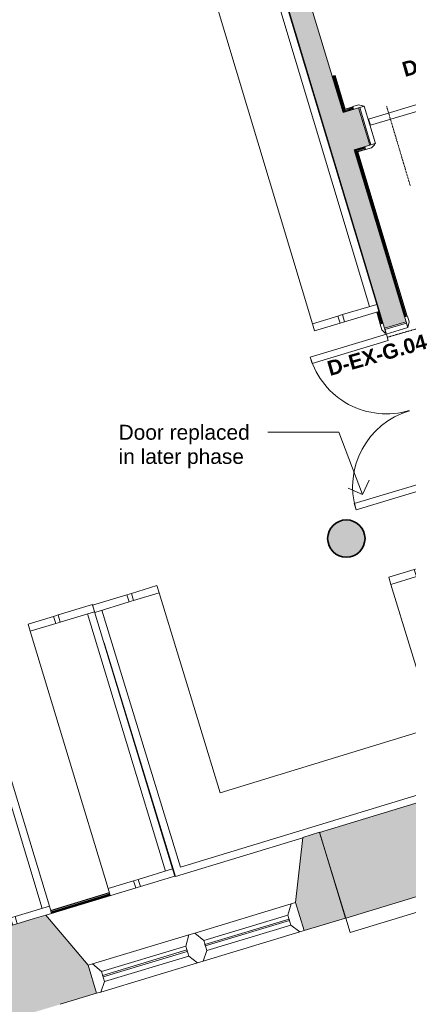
# Model space of a CAD drawing. Header units: millimetres. Extents: x -14859 to 92024, y -10653 to 24175.
# Tile 20 of 29: x 12367 to 14967, y 2995 to 9589. Entities that reach past the tile are written whole.
import ezdxf

# ---------------------------------------------------------------- set-up
doc = ezdxf.new("R2010")
doc.units = ezdxf.units.MM
doc.linetypes.add('Dash2', pattern=[3, 1.5, -1.5])
for name, color, linetype, lineweight in [('A-DETL', 90, 'Continuous', 9), ('A-DOOR', 31, 'Continuous', 9), ('A-DOOR-FRAM', 31, 'Continuous', 18), ('A-DOOR-IDEN', 31, 'Continuous', 9), ('A-FLOR', 192, 'Continuous', 9), ('A-GENM', 13, 'Continuous', 9), ('A-GLAZ', 151, 'Continuous', 9), ('A-WALL', 113, 'Continuous', 9), ('A-WALL-PATT', 111, 'Continuous', 18), ('G-ANNO-TEXT', 231, 'Continuous', 9), ('I-WALL', 2, 'Continuous', 9)]:
    doc.layers.add(name, color=color, linetype=linetype, lineweight=lineweight)
doc.styles.add('Arial_2', font='arial.ttf', dxfattribs={"height": 100})
doc.styles.add('Arial_B', font='arialbd.ttf', dxfattribs={"height": 100})

# ---------------------------------------------------------------- blocks, each defined once
blk = doc.blocks.new('Int - Dbl - DKA - Flush- Fixed Door offset - 1400x 2110mm Dbl Swing-4782460-00_ Ground Intermediate Door Options')
at = {"layer": 'A-DOOR'}
for p, q in [((-695, 150), (-735, 150)), ((-735, 150), (-735, 130)), ((-669, 136), (-695, 150)), ((695, 150), (669, 136)), ((735, 150), (695, 150)), ((735, 130), (735, 150)), ((-700, 130), (-665, 130)), ((665, 130), (700, 130)), ((-735, -130), (-735, -150)), ((-665, -130), (-700, -130)), ((700, -130), (665, -130)), ((735, -150), (735, -130)), ((-735, -150), (-695, -150)), ((-695, -150), (-669, -136)), ((669, -136), (695, -150)), ((695, -150), (735, -150))]:
    blk.add_line(p, q, dxfattribs=at)
at = {"layer": 'A-DOOR', "lineweight": 18}
for p, q in [((-1, 40), (-658, 40)), ((-658, 40), (-658, -4)), ((-1, -4), (-1, 40)), ((658, 40), (1, 40)), ((1, 40), (1, -4)), ((658, -4), (658, 40)), ((-658, -4), (-1, -4)), ((1, -4), (658, -4))]:
    blk.add_line(p, q, dxfattribs=at)
at = {"layer": 'A-DOOR'}
for centre, start, end in [((-673, 129), 7.12502, 60.25512), ((-673, 129), 10.36247, 60.25512), ((673, 129), 119.74488, 172.87498), ((673, 129), 119.74488, 172.87498), ((-673, -129), 299.74488, 352.87498), ((-673, -129), 299.74488, 352.87498), ((673, -129), 187.12502, 240.25512), ((673, -129), 187.12502, 240.25512)]:
    blk.add_arc(centre, 8.06, start, end, dxfattribs=at)
at = {"layer": 'A-DOOR-FRAM'}
for p, q in [((-660, 130), (-692, 130)), ((-692, 130), (-692, -130)), ((-692, 130), (-692, -130)), ((-660, -130), (-660, 130)), ((692, 130), (660, 130)), ((660, 130), (660, -130)), ((692, -130), (692, 130)), ((692, 130), (692, -130)), ((-692, -130), (-660, -130)), ((660, -130), (692, -130))]:
    blk.add_line(p, q, dxfattribs=at)
blk = doc.blocks.new('Int - Dbl - DKA - Flush - no stops  - 1151x 2110mm exg dbl swing-2881056-00_ Ground Intermediate Door Options')
at = {"layer": 'A-DOOR', "lineweight": 18}
for p, q in [((-533.5, 607.5), (-533.5, 75)), ((-489.5, 607.5), (-533.5, 607.5)), ((-489.5, 75), (-489.5, 607.5)), ((489.5, 607.5), (489.5, 75)), ((533.5, 607.5), (489.5, 607.5)), ((533.5, 75), (533.5, 607.5)), ((-533.5, 75), (-489.5, 75)), ((489.5, 75), (533.5, 75))]:
    blk.add_line(p, q, dxfattribs=at)
at = {"layer": 'A-DOOR'}
for p, q in [((-570.5, 95), (-610.5, 95)), ((-610.5, 95), (-610.5, 75)), ((-575.5, 75), (-540.5, 75)), ((-544.5, 81), (-570.5, 95)), ((540.5, 75), (575.5, 75)), ((570.5, 95), (544.5, 81)), ((610.5, 95), (570.5, 95)), ((610.5, 75), (610.5, 95)), ((-610.5, -75), (-610.5, -95)), ((-610.5, -95), (-570.5, -95)), ((-540.5, -75), (-575.5, -75)), ((-570.5, -95), (-544.5, -81)), ((575.5, -75), (540.5, -75)), ((544.5, -81), (570.5, -95)), ((570.5, -95), (610.5, -95)), ((610.5, -95), (610.5, -75))]:
    blk.add_line(p, q, dxfattribs=at)
for centre, radius, start, end in [((-533.5, 75), 532.5, 360, 90), ((533.5, 75), 532.5, 90, 180), ((-548.5, 74), 8.06, 7.12502, 60.25512), ((-548.5, 74), 8.06, 7.12502, 60.25512), ((548.5, 74), 8.06, 119.74488, 172.87498), ((548.5, 74), 8.06, 119.74488, 172.87498), ((-548.5, -74), 8.06, 299.74488, 352.87498), ((-548.5, -74), 8.06, 299.74488, 352.87498), ((548.5, -74), 8.06, 187.12502, 240.25512), ((548.5, -74), 8.06, 187.12502, 240.25512)]:
    blk.add_arc(centre, radius, start, end, dxfattribs=at)
at = {"layer": 'A-DOOR-FRAM'}
for p, q in [((-567.5, 75), (-567.5, -75)), ((-535.5, 75), (-567.5, 75)), ((-567.5, 75), (-567.5, -75)), ((-535.5, -75), (-535.5, 75)), ((567.5, 75), (535.5, 75)), ((535.5, 75), (535.5, -75)), ((567.5, 75), (567.5, -75)), ((567.5, -75), (567.5, 75)), ((-567.5, -75), (-535.5, -75)), ((535.5, -75), (567.5, -75))]:
    blk.add_line(p, q, dxfattribs=at)
blk = doc.blocks.new('DKA_Window_Double_Chamfered Reveal - DKA_Window_Double_Chamfered Reveal-4314283-00_ Ground Intermediate Door Options')
at = {"layer": 'A-GLAZ', "lineweight": 18}
for p, q in [((-695, 300), (-725, 300)), ((-652.1, 239.7), (-695, 300)), ((-20, 300), (-62.9, 239.7)), ((20, 300), (-20, 300)), ((62.9, 239.7), (20, 300)), ((695, 300), (652.1, 239.7)), ((725, 300), (695, 300)), ((-652.1, 169.7), (-652.1, 239.7)), ((-62.9, 206.8), (-652.1, 206.8)), ((-652.1, 206.8), (-652.1, 196.8)), ((-62.9, 239.7), (-62.9, 169.7)), ((-62.9, 196.8), (-62.9, 206.8)), ((62.9, 169.7), (62.9, 239.7)), ((652.1, 206.8), (62.9, 206.8)), ((62.9, 206.8), (62.9, 196.8)), ((652.1, 239.7), (652.1, 169.7)), ((652.1, 196.8), (652.1, 206.8)), ((-695, 103.7), (-652.1, 169.7)), ((-652.1, 196.8), (-62.9, 196.8)), ((-62.9, 169.7), (-20, 103.7)), ((20, 103.7), (62.9, 169.7)), ((62.9, 196.8), (652.1, 196.8)), ((652.1, 169.7), (695, 103.7)), ((-725, 103.7), (-695, 103.7)), ((-20, 103.7), (20, 103.7)), ((695, 103.7), (725, 103.7))]:
    blk.add_line(p, q, dxfattribs=at)
at = {"layer": 'A-GLAZ'}
for p, q in [((-20, 300), (-695, 300)), ((695, 300), (20, 300)), ((-62.9, 239.7), (-652.1, 239.7)), ((652.1, 239.7), (62.9, 239.7)), ((-652.1, 169.7), (-62.9, 169.7)), ((62.9, 169.7), (652.1, 169.7)), ((-20, 103.7), (-695, 103.7)), ((695, 103.7), (20, 103.7))]:
    blk.add_line(p, q, dxfattribs=at)
blk = doc.blocks.new('Generic Models 3 - Generic Models 3-2152852-00_ Ground Intermediate Door Options')
at = {"layer": 'A-GENM', "lineweight": 18}
for p, q in [((15199.6, 3770.2), (14549.3, 3571.5)), ((14578.5, 3475.9), (15228.9, 3674.6)), ((14549.3, 3571.5), (14578.5, 3475.9))]:
    blk.add_line(p, q, dxfattribs=at)
blk = doc.blocks.new('DKA_Furniture_Church Pew - DKA_Furniture_Church Pew-2145427-00_ Ground Intermediate Door Options')
at = {"layer": 'A-GENM'}
for p, q in [((50, 450), (0, 450)), ((1850, 450), (50, 450)), ((50, 271.7), (50, 450)), ((1900, 450), (1850, 450)), ((1850, 450), (1850, 271.7)), ((1900, 271.7), (1900, 450)), ((50, 271.7), (0, 271.7)), ((50, 271.7), (50, 239.7)), ((1850, 239.7), (1850, 271.7)), ((1900, 271.7), (1850, 271.7)), ((1900, 271.7), (1900, 239.7)), ((50, 240), (0, 240)), ((0, 240), (0, 0)), ((50, 0.2), (50, 240)), ((1900, 240), (1850, 240)), ((1850, 240), (1850, 0.2)), ((1900, 0), (1900, 240)), ((50, 50), (1850, 50)), ((50, 1), (50, 0)), ((1850, 0), (50, 0)), ((1850, 1), (1850, 0)), ((0, 0), (50, 0)), ((1850, 0), (1900, 0))]:
    blk.add_line(p, q, dxfattribs=at)
blk = doc.blocks.new('DKA_Furniture_Church Pew - DKA_Furniture_Church Pew-V10-00_ Ground Intermediate Door Options')
at = {"layer": 'A-GENM'}
for p, q in [((50, 450), (0, 450)), ((1850, 450), (50, 450)), ((50, 271.7), (50, 450)), ((1900, 450), (1850, 450)), ((1850, 450), (1850, 271.7)), ((1900, 271.7), (1900, 450)), ((50, 271.7), (0, 271.7)), ((50, 271.7), (50, 239.7)), ((1850, 239.7), (1850, 271.7)), ((1900, 271.7), (1850, 271.7)), ((1900, 271.7), (1900, 239.7)), ((50, 240), (0, 240)), ((50, 0.2), (50, 240)), ((1900, 240), (1850, 240)), ((1850, 240), (1850, 0.2)), ((1900, 0), (1900, 240)), ((0, 39.6), (0, 0)), ((50, 50), (1850, 50)), ((50, 1), (50, 0)), ((1850, 0), (50, 0)), ((1850, 1), (1850, 0)), ((0, 0), (50, 0)), ((1850, 0), (1900, 0))]:
    blk.add_line(p, q, dxfattribs=at)
blk = doc.blocks.new('DKA_Furniture_Church Pew short L shape - DKA_Furniture_Church Pew short L shape-2242675-00_ Ground Intermediate Door Options')
at = {"layer": 'A-GENM'}
for p, q in [((-100, 0), (-100, -891.4)), ((1536.4, 0), (-100, 0)), ((1800, -240), (1800, 0)), ((-50, -2350), (-50, -50)), ((-50, -50), (1750, -50)), ((1800, 0), (1750, 0)), ((1750, -0.2), (1750, -240)), ((1750, -271.7), (1750, -239.7)), ((1750, -240), (1800, -240)), ((1800, -239.7), (1800, -271.7)), ((1750, -271.7), (1750, -450)), ((1750, -271.7), (1800, -271.7)), ((1800, -450), (1800, -271.7)), ((350, -1950), (350, -450)), ((350, -450), (1750, -450)), ((1750, -450), (1800, -450)), ((1350, -1950), (350, -1950)), ((1400, -1950), (1350, -1950)), ((1350, -1950), (1350, -2128.3)), ((1400, -2128.3), (1400, -1950)), ((1350, -2160.3), (1350, -2128.3)), ((1400, -2128.3), (1350, -2128.3)), ((1400, -2160), (1350, -2160)), ((1350, -2160), (1350, -2400)), ((1400, -2128.3), (1400, -2160.3)), ((1400, -2400), (1400, -2160)), ((1350, -2350), (-50, -2350)), ((322.8, -2400), (1350, -2400)), ((1350, -2400), (1400, -2400))]:
    blk.add_line(p, q, dxfattribs=at)
blk = doc.blocks.new('DKA_Furniture_Church Pew long - DKA_Furniture_Church Pew long-2248917-00_ Ground Intermediate Door Options')
at = {"layer": 'A-GENM'}
for p, q in [((50, 0), (0, 0)), ((0, 0), (0, -240)), ((50, 0), (4950, 0)), ((50, 0), (50, -1)), ((4950, 0), (4950, -1)), ((5000, 0), (4950, 0)), ((5000, -240), (5000, 0)), ((50, -240), (50, -0.2)), ((4950, -50), (50, -50)), ((4950, -0.2), (4950, -240)), ((0, -271.7), (0, -239.7)), ((0, -240), (50, -240)), ((50, -239.7), (50, -271.7)), ((4950, -271.7), (4950, -239.7)), ((4950, -240), (5000, -240)), ((5000, -239.7), (5000, -271.7)), ((0, -271.7), (0, -450)), ((0, -271.7), (50, -271.7)), ((50, -450), (50, -271.7)), ((4950, -271.7), (4950, -450)), ((4950, -271.7), (5000, -271.7)), ((5000, -450), (5000, -271.7)), ((0, -450), (50, -450)), ((50, -450), (4950, -450)), ((4950, -450), (5000, -450))]:
    blk.add_line(p, q, dxfattribs=at)
blk = doc.blocks.new('Basic Wall _ Int - Existing Skirting - ___-4378722-00_ Ground Intermediate Door Options')
at = {"layer": 'I-WALL'}
for p, q in [((13402.3, 3874.5), (13398.1, 3873.2)), ((13403, 3872.2), (13398.8, 3870.9)), ((13404.8, 3866.1), (13400.6, 3864.9)), ((13405.1, 3865.4), (13400.8, 3864.1)), ((13406.4, 3861.1), (13402.1, 3859.8)), ((13407.6, 3857.3), (13403.3, 3856)), ((12967.3, 3742.9), (12574, 3623.9)), ((12968, 3740.6), (12574.7, 3621.6)), ((12969.9, 3734.5), (12576.5, 3615.5)), ((12970.1, 3733.8), (12576.7, 3614.8)), ((12971.4, 3729.5), (12578, 3610.5)), ((12972.6, 3725.6), (12579.2, 3606.6))]:
    blk.add_line(p, q, dxfattribs=at)
blk = doc.blocks.new('Basic Wall _ Int - Existing Skirting - ___-4378885-00_ Ground Intermediate Door Options')
at = {"layer": 'I-WALL'}
for p, q in [((14310.7, 9165.1), (14313.4, 9165.9)), ((14313.4, 9165.9), (14797.4, 7555.7)), ((14756, 7630.8), (14780.2, 7550.5)), ((14758.3, 7631.4), (14782.4, 7551.2)), ((14764.4, 7633.3), (14788.5, 7553)), ((14765.1, 7633.5), (14789.2, 7553.2)), ((14769.5, 7634.8), (14793.6, 7554.6))]:
    blk.add_line(p, q, dxfattribs=at)
blk = doc.blocks.new('Basic Wall _ Int - Existing Skirting - ___-4392490-00_ Ground Intermediate Door Options')
at = {"layer": 'I-WALL'}
for p, q in [((14532.2, 8968.4), (14601, 8989.1)), ((14534.9, 8973.4), (14599.9, 8992.9)), ((14534.9, 8973.4), (14537.9, 8979)), ((14537.9, 8979), (14598.6, 8997.3)), ((14537.9, 8979), (14538.4, 8980)), ((14538.4, 8980), (14598.3, 8998)), ((14596.5, 9004), (14542.7, 8987.8)), ((14542.7, 8987.8), (14544.3, 8990.8)), ((14544.3, 8990.8), (14595.8, 9006.3))]:
    blk.add_line(p, q, dxfattribs=at)
at = {"layer": 'I-WALL', "flags": 128}
blk.add_lwpolyline([(14538.4, 8980), (14539.8, 8982.5), (14540.9, 8984.6), (14541.9, 8986.3), (14542.4, 8987.4), (14542.7, 8987.8)], dxfattribs=at)
blk = doc.blocks.new('Basic Wall _ Int - Existing Skirting - ___-4392559-00_ Ground Intermediate Door Options')
at = {"layer": 'I-WALL'}
for p, q in [((14459.6, 9209.8), (14463.5, 9211)), ((14459.6, 9209.8), (14532.2, 8968.4)), ((14463.5, 9211), (14467.8, 9212.3)), ((14463.5, 9211), (14534.9, 8973.4)), ((14467.8, 9212.3), (14468.5, 9212.5)), ((14467.8, 9212.3), (14537.9, 8979)), ((14474.6, 9214.3), (14468.5, 9212.5)), ((14468.5, 9212.5), (14538.4, 8980)), ((14474.6, 9214.3), (14476.9, 9215)), ((14542.7, 8987.8), (14474.6, 9214.3)), ((14476.9, 9215), (14544.3, 8990.8)), ((14537.9, 8979), (14534.9, 8973.4)), ((14538.4, 8980), (14537.9, 8979)), ((14544.3, 8990.8), (14542.7, 8987.8))]:
    blk.add_line(p, q, dxfattribs=at)
at = {"layer": 'I-WALL', "flags": 128}
blk.add_lwpolyline([(14542.7, 8987.8), (14542.4, 8987.4), (14541.9, 8986.3), (14540.9, 8984.6), (14539.8, 8982.5), (14538.4, 8980)], dxfattribs=at)
blk = doc.blocks.new('Basic Wall _ Int - Existing Skirting - ___-4399123-00_ Ground Intermediate Door Options')
at = {"layer": 'I-WALL'}
for p, q in [((14606.4, 8718.1), (14943, 7599.5)), ((14610.2, 8719.3), (14946.8, 7600.6)), ((14614.6, 8720.6), (14614.8, 8719.6)), ((14615.3, 8720.8), (14615.6, 8719.8)), ((14617.3, 8711.4), (14951.2, 7601.9)), ((14618.2, 8710.9), (14951.9, 7602.1)), ((14621.6, 8721.7), (14621.3, 8722.6)), ((14623.6, 8723.3), (14623.9, 8722.3)), ((14957.9, 7604), (14625.8, 8707.9)), ((14629.1, 8705.1), (14960.2, 7604.6))]:
    blk.add_line(p, q, dxfattribs=at)
blk = doc.blocks.new('Basic Wall _ Int - Existing Skirting - ___-4399184-00_ Ground Intermediate Door Options')
at = {"layer": 'I-WALL'}
for p, q in [((14676.4, 8738.1), (14606.7, 8717.2)), ((14607.8, 8713.3), (14606.7, 8717.2)), ((14677.6, 8734.3), (14607.8, 8713.3)), ((14609.1, 8709), (14607.8, 8713.3)), ((14609.3, 8708.3), (14609.1, 8709)), ((14609.3, 8708.3), (14611.2, 8702.2)), ((14678.9, 8730), (14617.3, 8711.4)), ((14679.1, 8729.2), (14618.2, 8710.9)), ((14624.9, 8706.3), (14680.9, 8723.2)), ((14681.6, 8720.9), (14629.1, 8705.1)), ((14676.4, 8738.1), (14677.6, 8734.3)), ((14677.6, 8734.3), (14678.9, 8730)), ((14678.9, 8730), (14679.1, 8729.2)), ((14680.9, 8723.2), (14679.1, 8729.2)), ((14680.9, 8723.2), (14681.6, 8720.9)), ((14611.8, 8699.9), (14611.2, 8702.2))]:
    blk.add_line(p, q, dxfattribs=at)

msp = doc.modelspace()

# ---------------------------------------------------------------- hatches: boundary and pattern name
at = {"layer": 'A-FLOR'}
msp.add_hatch(color=8, dxfattribs=at).paths.add_polyline_path([(14552.6, 5989.5), (14591.2, 5995.6), (14626.1, 6013.4), (14653.7, 6041), (14671.5, 6075.9), (14677.6, 6114.5), (14671.5, 6153.1), (14653.7, 6188), (14626.1, 6215.6), (14591.2, 6233.4), (14552.6, 6239.5), (14514, 6233.4), (14479.1, 6215.6), (14451.5, 6188), (14433.7, 6153.1), (14427.6, 6114.5), (14433.7, 6075.9), (14451.5, 6041), (14479.1, 6013.4), (14514, 5995.6), (14525.5, 5993.8)])
at = {"layer": 'A-WALL-PATT', "lineweight": 9}
h = msp.add_hatch(color=8, dxfattribs=at)
h.paths.add_polyline_path([(15343, 5744.3), (15486.6, 5787.5), (15284, 6461.4), (15140.4, 6418.2), (15312.7, 5845.1)])
h.paths.add_polyline_path([(14808.4, 7522.5), (14952.1, 7565.7), (14456.6, 9214.1), (14312.9, 9170.9), (14791.5, 7578.9)])
h.paths.add_polyline_path([(13794.7, 10894.7), (13938.4, 10937.9), (13861.5, 11193.6), (13718, 11150), (13749, 11046.7)])
for points in [[(14312.9, 9170.9), (14456.6, 9214.1), (13938.4, 10937.9), (13794.7, 10894.7), (14270.3, 9312.8)], [(14709.4, 8749.1), (14709.7, 8749.2), (14696.3, 8792.7)], [(11049.5, 2514.6), (12638.4, 2995.1), (12464.7, 3569.4), (10875.8, 3088.9), (10986.1, 2724)]]:
    msp.add_hatch(color=8, dxfattribs=at).paths.add_polyline_path(points)
h = msp.add_hatch(color=8, dxfattribs=at)
h.paths.add_polyline_path([(14605.7, 8717.9), (14709.4, 8749.1), (14634.5, 8998.1), (14530.9, 8966.9), (14583.2, 8792.7)])
h.paths.add_polyline_path([(16050.4, 9152.6), (17240.5, 9510.7), (17168.8, 9749.4), (16905.3, 9669.2), (16901.9, 9680.3), (15975.5, 9401.6)])
h = msp.add_hatch(color=8, dxfattribs=at)
h.paths.add_polyline_path([(14549.3, 3571.5), (16203.4, 4076.9), (16028, 4650.8), (15847.1, 4595.5), (15847.8, 4593.3), (15704.2, 4549.9), (15703.7, 4551.6), (14373.9, 4145.3), (14525.5, 3649.3)])
h.paths.add_polyline_path([(17592.7, 4501.5), (19257.2, 5010.1), (19081.8, 5583.9), (17417.4, 5075.3), (17500, 4804.7)])
h = msp.add_hatch(color=8, dxfattribs=at)
h.paths.add_polyline_path([(12638.4, 2995.1), (12881.8, 3068.8), (12824.9, 3256.7), (12541.5, 3592.7), (12464.7, 3569.4), (12551.5, 3282.3)])
h.paths.add_polyline_path([(14269.7, 3488.7), (14547.3, 3572.7), (14373.5, 4147), (14262.4, 4113.3), (14212.8, 3676.6)])

# ---------------------------------------------------------------- linework, layer by layer
at = {"layer": 'A-DETL', "linetype": 'Dash2'}
for p, q in [((14822.5, 9008.3), (14980.8, 8476.3)), ((14831.4, 7463.7), (15364.5, 7618.2))]:
    msp.add_line(p, q, dxfattribs=at)
at = {"layer": 'A-FLOR', "lineweight": 35}
for start, end in [(90, 180), (0, 90), (180, 0)]:
    msp.add_arc((14552.6, 6114.5), 125, start, end, dxfattribs=at)
at = {"layer": 'A-WALL', "color": 7, "lineweight": 18}
for p, q in [((13301, 12537.3), (14808.4, 7522.5)), ((14530.9, 8966.9), (13861.5, 11193.6)), ((14634.8, 8998.2), (14530.9, 8966.9)), ((14709.7, 8749.2), (14634.8, 8998.2)), ((14605.7, 8717.9), (14709.7, 8749.2)), ((14952.1, 7565.7), (14605.7, 8717.9)), ((14808.4, 7522.5), (14952.1, 7565.7)), ((15703.7, 4551.6), (14373.9, 4145.3)), ((14262.4, 4113.3), (14212.8, 3676.6)), ((14373.5, 4147), (14262.4, 4113.3)), ((14547.3, 3572.7), (14373.5, 4147)), ((14373.9, 4145.3), (14549.3, 3571.5)), ((14549.3, 3571.5), (16203.4, 4076.9)), ((14212.8, 3676.6), (14269.7, 3488.7)), ((12464.7, 3569.4), (10775.3, 3058.5)), ((12541.5, 3592.7), (12464.7, 3569.4)), ((12824.9, 3256.7), (12541.5, 3592.7)), ((14269.7, 3488.7), (14547.3, 3572.7)), ((12881.8, 3068.8), (12824.9, 3256.7)), ((12638.4, 2995.1), (12881.8, 3068.8))]:
    msp.add_line(p, q, dxfattribs=at)
at = {"layer": 'G-ANNO-TEXT', "color": 210, "lineweight": 18}
for p, q in [((14027.1, 6826.4), (14027.2, 6826.4)), ((14503.1, 6826.4), (14027.1, 6826.4)), ((14661.9, 6409.1), (14503.1, 6826.4)), ((14661.9, 6409.1), (14705.3, 6505.9)), ((14661.9, 6409.1), (14565.1, 6452.5))]:
    msp.add_line(p, q, dxfattribs=at)
at = {"layer": 'I-WALL'}
for p, q in [((14313.4, 9165.9), (14314.4, 9166.1)), ((14458.7, 9209.5), (14459.6, 9209.8)), ((14531.5, 8967.1), (14458.7, 9209.5)), ((14676.1, 8739.1), (14676.4, 8738.1)), ((13407.8, 3856.3), (13403.5, 3855)), ((13404, 3853.6), (13408.3, 3854.9)), ((12579.9, 3604.3), (13174.4, 3784.1)), ((12972.8, 3724.7), (12579.4, 3605.6))]:
    msp.add_line(p, q, dxfattribs=at)

# ---------------------------------------------------------------- block references
at = {"layer": 'A-DOOR', "rotation": 106.7307980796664}
msp.add_blockref('Int - Dbl - DKA - Flush - no stops  - 1151x 2110mm exg dbl swing-2881056-00_ Ground Intermediate Door Options', (15045.9, 6992.9), dxfattribs=at)
at = {"layer": 'A-DOOR-FRAM', "rotation": 16.74609105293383}
msp.add_blockref('Int - Dbl - DKA - Flush- Fixed Door offset - 1400x 2110mm Dbl Swing-4782460-00_ Ground Intermediate Door Options', (15342.6, 9075.4), dxfattribs=at)
at = {"layer": 'A-GENM'}
msp.add_blockref('Generic Models 3 - Generic Models 3-2152852-00_ Ground Intermediate Door Options', (0, 0), dxfattribs=at)
for name, p, rotation in [('DKA_Furniture_Church Pew long - DKA_Furniture_Church Pew long-2248917-00_ Ground Intermediate Door Options', (13331.3, 12423.5), 286.7307980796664), ('DKA_Furniture_Church Pew short L shape - DKA_Furniture_Church Pew short L shape-2242675-00_ Ground Intermediate Door Options', (13380.3, 3946.3), 106.9908748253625), ('DKA_Furniture_Church Pew - DKA_Furniture_Church Pew-2145427-00_ Ground Intermediate Door Options', (13404, 3853.6), 106.833820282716), ('DKA_Furniture_Church Pew - DKA_Furniture_Church Pew-V10-00_ Ground Intermediate Door Options', (12579.9, 3604.3), 106.826840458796)]:
    msp.add_blockref(name, p, dxfattribs=dict(at, rotation=rotation))
at = {"layer": 'A-GLAZ', "rotation": 196.8338202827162}
msp.add_blockref('DKA_Window_Double_Chamfered Reveal - DKA_Window_Double_Chamfered Reveal-4314283-00_ Ground Intermediate Door Options', (13488.8, 3565.9), dxfattribs=at)
at = {"layer": 'I-WALL'}
for name in ['Basic Wall _ Int - Existing Skirting - ___-4392559-00_ Ground Intermediate Door Options', 'Basic Wall _ Int - Existing Skirting - ___-4378885-00_ Ground Intermediate Door Options', 'Basic Wall _ Int - Existing Skirting - ___-4392490-00_ Ground Intermediate Door Options', 'Basic Wall _ Int - Existing Skirting - ___-4399123-00_ Ground Intermediate Door Options', 'Basic Wall _ Int - Existing Skirting - ___-4399184-00_ Ground Intermediate Door Options', 'Basic Wall _ Int - Existing Skirting - ___-4378722-00_ Ground Intermediate Door Options']:
    msp.add_blockref(name, (0, 0), dxfattribs=at)

# ---------------------------------------------------------------- texts
at = {"layer": 'A-DOOR-IDEN', "char_height": 100, "width": 841.772, "attachment_point": 1, "style": 'Arial_B'}
for s, insert, rotation in [('D-EX-G.05', (14916.7, 9301.4), 16), ('D-EX-G.04', (14415.6, 7298.8), 15.88558)]:
    msp.add_mtext(s, dxfattribs=dict(at, insert=insert, rotation=rotation))
at = {"layer": 'G-ANNO-TEXT', "color": 6, "lineweight": 18, "char_height": 100, "attachment_point": 1, "style": 'Arial_2'}
for s, insert, width in [('Door replaced ', (13028.7, 6876.4), 1090.295), ('in later phase', (13028.7, 6714.4), 1042.194)]:
    msp.add_mtext(s, dxfattribs=dict(at, insert=insert, width=width))

doc.saveas('drawing.dxf')
